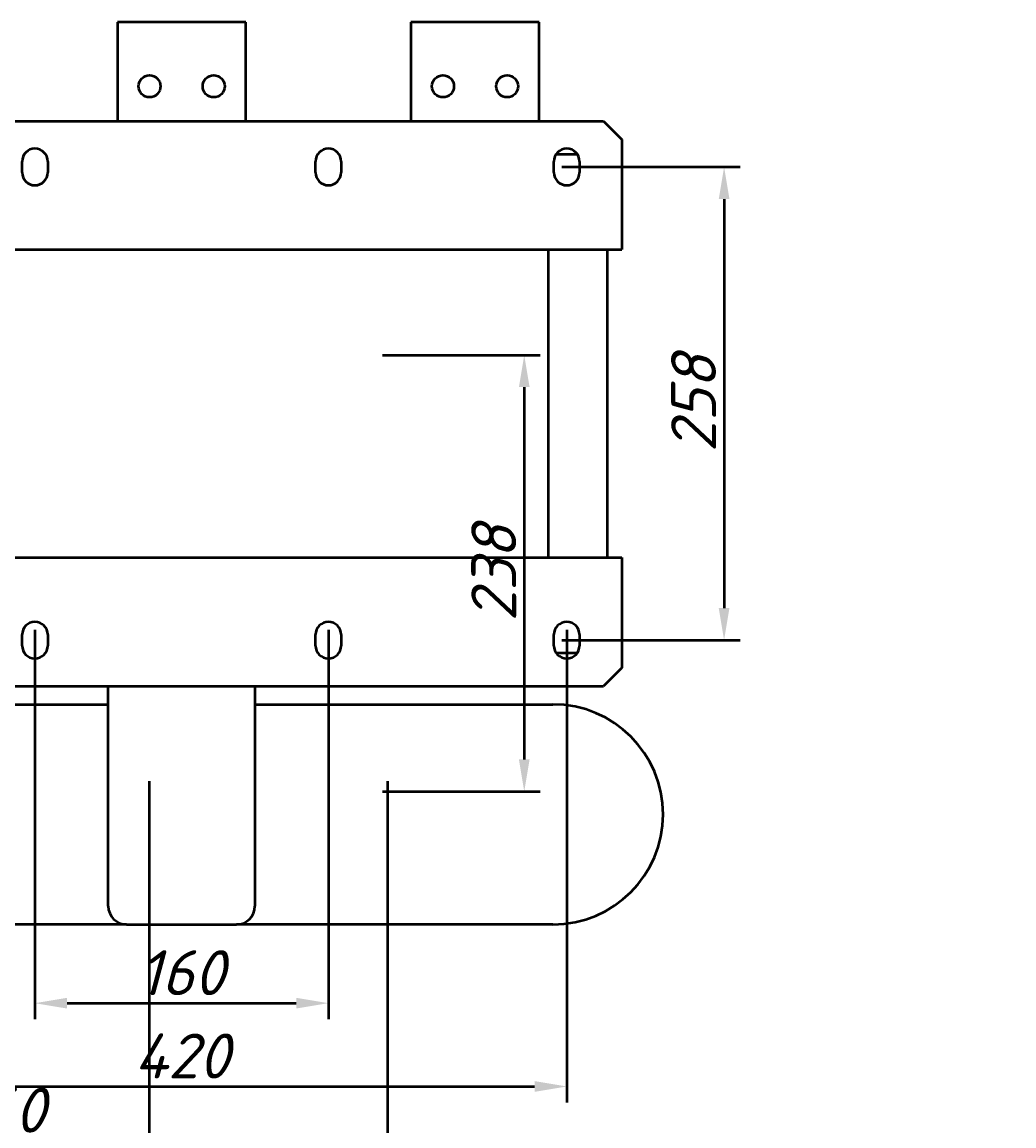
# Model space of a CAD drawing. Header units: millimetres. Extents: x 407 to 2117, y -636 to 1280.
# Tile 5 of 6: x 721 to 1262, y 619 to 1221. Entities that reach past the tile are written whole.
import ezdxf

# ---------------------------------------------------------------- set-up
doc = ezdxf.new("R2010")
doc.units = ezdxf.units.MM
doc.layers.get('Defpoints').update_dxf_attribs({"lineweight": 25})
doc.layers.add('Осн_СБ', color=7, linetype='Continuous', lineweight=50)
doc.styles.add('ГОСТ', font='isocpeui.ttf')
doc.dimstyles.new('ISO-25', dxfattribs={"dimtxt": 3.5, "dimasz": 2.5, "dimexe": 1.25, "dimexo": 0.625, "dimtad": 1, "dimdec": 0, "dimtxsty": 'ГОСТ', "dimcen": 2.5, "dimclrd": 256, "dimclre": 256, "dimclrt": 256, "dimadec": 0, "dimazin": 0, "dimtfac": 1, "dimtdec": 0, "dimtmove": 0, "dimatfit": 3, "dimfxl": 1, "dimlwd": -1, "dimlwe": -1, "dimarcsym": 0})

# ---------------------------------------------------------------- blocks, each defined once
blk = doc.blocks.new('*D319')
at = {"layer": 'Defpoints', "color": 0, "transparency": 16777216}
for p in [(630.3, 811.27), (790.3, 811.27), (790.3, 610.95), (808.06, -144.27), (1120.74, -144.27), (808.06, -636.27)]:
    blk.add_point(p, dxfattribs=at)
at = {"layer": 'Осн_СБ', "transparency": 16777216}
for p, q in [((630.3, 806.89), (630.3, 602.2)), ((790.3, 806.89), (790.3, 602.2)), ((647.8, 610.95), (772.8, 610.95)), ((812.43, -144.27), (1129.49, -144.27)), ((1120.74, -618.77), (1120.74, -161.77)), ((812.43, -636.27), (1129.49, -636.27))]:
    blk.add_line(p, q, dxfattribs=at)
for points in [[(647.8, 613.87), (647.8, 608.03), (630.3, 610.95)], [(772.8, 613.87), (772.8, 608.03), (790.3, 610.95)], [(1117.82, -161.77), (1123.66, -161.77), (1120.74, -144.27)], [(1117.82, -618.77), (1123.66, -618.77), (1120.74, -636.27)]]:
    blk.add_solid(points, dxfattribs=at)
at = {"layer": 'Осн_СБ', "transparency": 16777216, "insert": (710.3, 627.57), "char_height": 24.5, "attachment_point": 5, "style": 'ГОСТ'}
blk.add_mtext('160', dxfattribs=at)
at = {"layer": 'Осн_СБ', "transparency": 16777216, "insert": (1104.11, -390.27), "char_height": 24.5, "attachment_point": 5, "rotation": 90, "style": 'ГОСТ'}
blk.add_mtext('492', dxfattribs=at)
blk = doc.blocks.new('*D320')
at = {"layer": 'Defpoints', "color": 0, "transparency": 16777216}
for p in [(1849.35, 914.3), (2108.14, 914.3), (500.3, 811.27), (920.3, 811.27), (920.3, 564.25), (1735.35, 459.3)]:
    blk.add_point(p, dxfattribs=at)
at = {"layer": 'Осн_СБ', "transparency": 16777216}
for p, q in [((1853.72, 914.3), (2116.89, 914.3)), ((2108.14, 476.8), (2108.14, 896.8)), ((500.3, 806.89), (500.3, 555.5)), ((920.3, 806.89), (920.3, 555.5)), ((517.8, 564.25), (902.8, 564.25)), ((1739.72, 459.3), (2116.89, 459.3))]:
    blk.add_line(p, q, dxfattribs=at)
for points in [[(2105.22, 896.8), (2111.05, 896.8), (2108.14, 914.3)], [(517.8, 567.17), (517.8, 561.33), (500.3, 564.25)], [(902.8, 567.17), (902.8, 561.33), (920.3, 564.25)], [(2105.22, 476.8), (2111.05, 476.8), (2108.14, 459.3)]]:
    blk.add_solid(points, dxfattribs=at)
at = {"layer": 'Осн_СБ', "transparency": 16777216, "insert": (2091.51, 686.8), "char_height": 24.5, "attachment_point": 5, "rotation": 90, "style": 'ГОСТ'}
blk.add_mtext('455', dxfattribs=at)
at = {"layer": 'Осн_СБ', "transparency": 16777216, "insert": (710.3, 580.88), "char_height": 24.5, "attachment_point": 5, "style": 'ГОСТ'}
blk.add_mtext('420', dxfattribs=at)
blk = doc.blocks.new('*D321')
at = {"layer": 'Defpoints', "color": 0, "transparency": 16777216}
for p in [(913.3, 1039.27), (728.06, 893.81), (888.06, 893.81), (913.3, 801.27), (994.89, 801.27), (888.06, 685.88)]:
    blk.add_point(p, dxfattribs=at)
at = {"layer": 'Осн_СБ', "transparency": 16777216}
for p, q in [((917.68, 1039.27), (1003.64, 1039.27)), ((994.89, 1021.77), (994.89, 818.77)), ((728.06, 889.43), (728.06, 677.13)), ((888.06, 889.43), (888.06, 677.13)), ((917.68, 801.27), (1003.64, 801.27)), ((745.56, 685.88), (870.56, 685.88))]:
    blk.add_line(p, q, dxfattribs=at)
for points in [[(991.98, 1021.77), (997.81, 1021.77), (994.89, 1039.27)], [(991.98, 818.77), (997.81, 818.77), (994.89, 801.27)], [(745.56, 688.8), (745.56, 682.97), (728.06, 685.88)], [(870.56, 688.8), (870.56, 682.97), (888.06, 685.88)]]:
    blk.add_solid(points, dxfattribs=at)
at = {"layer": 'Осн_СБ', "transparency": 16777216, "insert": (978.27, 920.27), "char_height": 24.5, "attachment_point": 5, "rotation": 90, "style": 'ГОСТ'}
blk.add_mtext('238', dxfattribs=at)
at = {"layer": 'Осн_СБ', "transparency": 16777216, "insert": (808.06, 702.51), "char_height": 24.5, "attachment_point": 5, "style": 'ГОСТ'}
blk.add_mtext('160', dxfattribs=at)
blk = doc.blocks.new('*D322')
at = {"layer": 'Defpoints', "color": 0, "transparency": 16777216}
for p in [(507.3, 1133.27), (493.3, 1039.27), (507.3, 1039.27), (598.06, 893.81), (1018.06, 893.81), (1018.06, 640.47)]:
    blk.add_point(p, dxfattribs=at)
at = {"layer": 'Осн_СБ', "transparency": 16777216}
for p, q in [((493.3, 1043.64), (493.3, 1142.02)), ((507.3, 1043.64), (507.3, 1142.02)), ((475.8, 1133.27), (458.3, 1133.27)), ((493.3, 1133.27), (507.3, 1133.27)), ((524.8, 1133.27), (575.65, 1133.27)), ((598.06, 889.43), (598.06, 631.72)), ((1018.06, 889.43), (1018.06, 631.72)), ((615.56, 640.47), (1000.56, 640.47))]:
    blk.add_line(p, q, dxfattribs=at)
for points in [[(475.8, 1136.19), (475.8, 1130.35), (493.3, 1133.27)], [(524.8, 1136.19), (524.8, 1130.35), (507.3, 1133.27)], [(615.56, 643.39), (615.56, 637.55), (598.06, 640.47)], [(1000.56, 643.39), (1000.56, 637.55), (1018.06, 640.47)]]:
    blk.add_solid(points, dxfattribs=at)
at = {"layer": 'Осн_СБ', "transparency": 16777216, "char_height": 24.5, "attachment_point": 5, "style": 'ГОСТ'}
for s, insert in [('14', (558.98, 1149.9)), ('420', (808.06, 657.1))]:
    blk.add_mtext(s, dxfattribs=dict(at, insert=insert))
blk = doc.blocks.new('*D323')
at = {"layer": 'Defpoints', "color": 0, "transparency": 16777216}
for p in [(1011.06, 1141.81), (500.3, 1049.27), (439.41, 1029.27), (500.3, 1029.27), (1011.06, 883.81), (1103.87, 883.81)]:
    blk.add_point(p, dxfattribs=at)
at = {"layer": 'Осн_СБ', "transparency": 16777216}
for p, q in [((1015.43, 1141.81), (1112.62, 1141.81)), ((1103.87, 1124.31), (1103.87, 901.31)), ((439.41, 1066.77), (439.41, 1084.27)), ((495.93, 1049.27), (430.66, 1049.27)), ((439.41, 1049.27), (439.41, 1029.27)), ((495.93, 1029.27), (430.66, 1029.27)), ((439.41, 1011.77), (439.41, 951.24)), ((1015.43, 883.81), (1112.62, 883.81))]:
    blk.add_line(p, q, dxfattribs=at)
for points in [[(1100.95, 1124.31), (1106.78, 1124.31), (1103.87, 1141.81)], [(436.5, 1066.77), (442.33, 1066.77), (439.41, 1049.27)], [(436.5, 1011.77), (442.33, 1011.77), (439.41, 1029.27)], [(1100.95, 901.31), (1106.78, 901.31), (1103.87, 883.81)]]:
    blk.add_solid(points, dxfattribs=at)
at = {"layer": 'Осн_СБ', "transparency": 16777216, "char_height": 24.5, "attachment_point": 5, "rotation": 90, "style": 'ГОСТ'}
for s, insert in [('258', (1087.24, 1012.81)), ('20', (422.79, 972.75))]:
    blk.add_mtext(s, dxfattribs=dict(at, insert=insert))

msp = doc.modelspace()

# ---------------------------------------------------------------- linework, layer by layer
at = {"layer": 'Осн_СБ'}
for p, q in [((773.06, 1220.81), (773.06, 1166.81)), ((843.06, 1220.81), (773.06, 1220.81)), ((843.06, 1166.81), (843.06, 1220.81)), ((933.06, 1220.81), (933.06, 1166.81)), ((1003.06, 1220.81), (933.06, 1220.81)), ((1003.06, 1166.81), (1003.06, 1220.81)), ((578.06, 1166.81), (1038.06, 1166.81)), ((1038.06, 1166.81), (1048.06, 1156.81)), ((1048.06, 1156.81), (1048.06, 1096.81)), ((721.06, 1138.81), (721.06, 1144.81)), ((735.06, 1144.81), (735.06, 1138.81)), ((881.06, 1138.81), (881.06, 1144.81)), ((895.06, 1144.81), (895.06, 1138.81)), ((1011.06, 1138.81), (1011.06, 1144.81)), ((1012.31, 1148.81), (1023.8, 1148.81)), ((1025.06, 1144.81), (1025.06, 1138.81)), ((568.06, 1096.81), (1048.06, 1096.81)), ((1008.06, 928.81), (1008.06, 1096.81)), ((1040.06, 1096.81), (1040.06, 928.81)), ((568.06, 928.81), (1048.06, 928.81)), ((1048.06, 928.81), (1048.06, 868.81)), ((721.06, 880.81), (721.06, 886.81)), ((735.06, 886.81), (735.06, 880.81)), ((881.06, 880.81), (881.06, 886.81)), ((895.06, 886.81), (895.06, 880.81)), ((1011.06, 880.81), (1011.06, 886.81)), ((1025.06, 886.81), (1025.06, 880.81)), ((1023.8, 876.81), (1012.31, 876.81)), ((1048.06, 868.81), (1038.06, 858.81)), ((578.06, 858.81), (1038.06, 858.81)), ((768.06, 738.81), (768.06, 858.81)), ((848.06, 858.81), (848.06, 738.81)), ((605.56, 848.81), (768.06, 848.81)), ((848.06, 848.81), (1010.56, 848.81)), ((778.06, 728.81), (605.56, 728.81)), ((778.06, 728.81), (838.06, 728.81)), ((1010.56, 728.81), (838.06, 728.81))]:
    msp.add_line(p, q, dxfattribs=at)
for centre in [(790.56, 1185.81), (825.56, 1185.81), (950.56, 1185.81), (985.56, 1185.81)]:
    msp.add_circle(centre, 6, dxfattribs=at)
for centre, radius, start, end in [((728.06, 1144.81), 7, 0, 180), ((888.06, 1144.81), 7, 0, 180), ((1018.06, 1144.81), 7, 0, 180), ((728.06, 1138.81), 7, 180, 0), ((888.06, 1138.81), 7, 180, 0), ((1018.06, 1138.81), 7, 180, 0), ((728.06, 886.81), 7, 0, 180), ((888.06, 886.81), 7, 0, 180), ((1018.06, 886.81), 7, 0, 180), ((728.06, 880.81), 7, 180, 0), ((888.06, 880.81), 7, 180, 0), ((1018.06, 880.81), 7, 180, 0), ((1010.56, 788.81), 60, 270, 90), ((778.06, 738.81), 10, 180, 270), ((838.06, 738.81), 10, 270, 0)]:
    msp.add_arc(centre, radius, start, end, dxfattribs=at)

# ---------------------------------------------------------------- dimensions: what is measured, and where the dimension line sits
for base, p1, p2, picture, middle in [((1018.06, 640.47), (598.06, 893.81), (1018.06, 893.81), '*D322', (808.06, 657.1)), ((888.06, 685.88), (728.06, 893.81), (888.06, 893.81), '*D321', (808.06, 702.51))]:
    dim = msp.add_linear_dim(base=base, p1=p1, p2=p2, dimstyle='ISO-25', dxfattribs=at)
    dim.commit()
    dim.dimension.update_dxf_attribs({"geometry": picture, "text_midpoint": middle})
for base, p1, p2, picture, middle in [((1103.87, 883.81), (1011.06, 1141.81), (1011.06, 883.81), '*D323', (1087.24, 1012.81)), ((2108.14, 914.3), (1735.35, 459.3), (1849.35, 914.3), '*D320', (2091.51, 686.8)), ((1120.74, -144.27), (808.06, -636.27), (808.06, -144.27), '*D319', (1104.11, -390.27))]:
    dim = msp.add_linear_dim(base=base, p1=p1, p2=p2, angle=90, dimstyle='ISO-25', dxfattribs=at)
    dim.commit()
    dim.dimension.update_dxf_attribs({"geometry": picture, "text_midpoint": middle})

doc.saveas('drawing.dxf')
